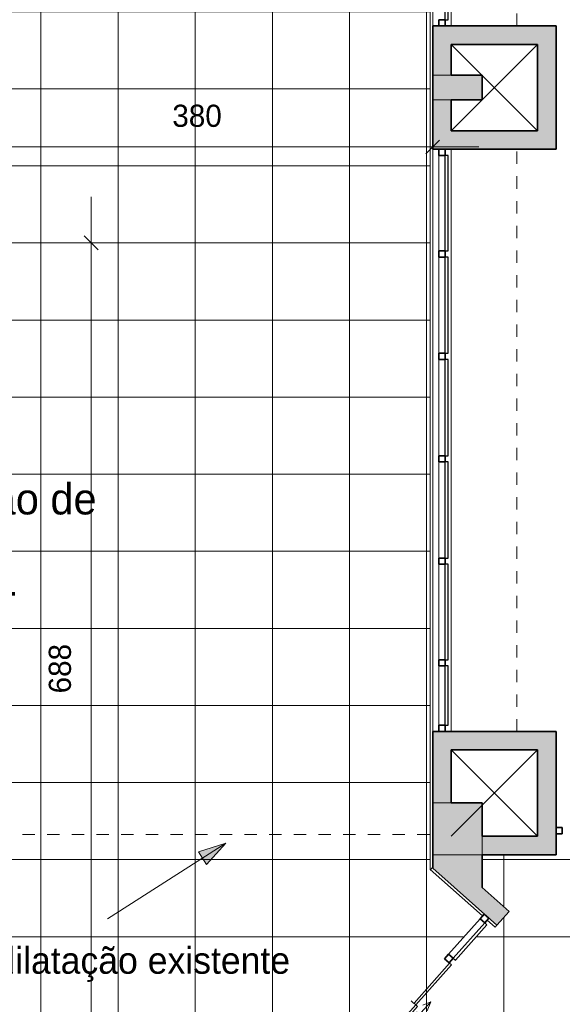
# Model space of a CAD drawing. Header units: metres. Extents: x -29 to 48, y -24 to 81.
# Tile 16 of 25: x -8.82 to -4.43, y 3.9 to 11.89. Entities that reach past the tile are written whole.
import ezdxf

# ---------------------------------------------------------------- set-up
doc = ezdxf.new("R2010")
doc.units = ezdxf.units.M
doc.linetypes.add('Projeção', pattern=[0.003969, 0.002381, -0.001587])
for name, color, linetype, lineweight in [('A-ANNO-DIMS', 211, 'Continuous', 9), ('A-ANNO-DIMS-75', 211, 'Continuous', 9), ('A-DETL-THIN', 151, 'Continuous', 18), ('A-DOOR', 31, 'Continuous', 18), ('A-FLOR-OVHD', 1, 'Projeção', 18), ('A-FLOR-PATT', 8, 'Continuous', 18), ('A-GLAZ-CURT', 52, 'Continuous', 18), ('A-GLAZ-CWMG', 51, 'Continuous', 18), ('A-WALL', 113, 'Continuous', 18), ('A-WALL-PATT', 111, 'Continuous', 35), ('G-ANNO-TEXT', 231, 'Continuous', 9)]:
    doc.layers.add(name, color=color, linetype=linetype, lineweight=lineweight)
doc.styles.add('Century Gothic_2', font='GOTHIC.TTF', dxfattribs={"height": 0.215567})
doc.styles.add('Century Gothic_3', font='GOTHIC.TTF', dxfattribs={"height": 0.251495})
doc.styles.add('Century Gothic_4', font='GOTHIC.TTF', dxfattribs={"height": 0.179639})
doc.dimstyles.new('_Cotas_detalhamento_2_5_mm', dxfattribs={"dimscale": 0.3048, "dimtxt": 0.1875, "dimasz": 0.369094, "dimexe": 0.246063, "dimexo": 0.738189, "dimgap": 0.369094, "dimtad": 1, "dimdec": 0, "dimlfac": 100, "dimzin": 0, "dimdsep": 46, "dimtxsty": 'Century Gothic_4', "dimblk1": 'OBLIQUE', "dimblk2": 'OBLIQUE', "dimsah": 1, "dimcen": 0.09, "dimdle": 1.230315, "dimazin": 0, "dimtfac": 1, "dimtdec": 4, "dimtix": 1, "dimtmove": 0, "dimatfit": 3, "dimfxl": 1, "dimtvp": 1, "dimtolj": 1, "dimtzin": 0, "dimarcsym": 2})

# ---------------------------------------------------------------- blocks, each defined once
blk = doc.blocks.new('Painel do sistema - Envidraçado-169733-PAGINAÇÃO DE PISO _Compreende trechos 2 e 3_')
at = {"layer": 'A-GLAZ-CURT', "color": 10, "lineweight": 25}
for p, q in [((0.24, -0.0245), (-0.24, -0.0245)), ((-0.24, -0.0245), (-0.24, -0.0495)), ((-0.24, -0.0495), (0.24, -0.0495)), ((0.24, -0.0495), (0.24, -0.0245))]:
    blk.add_line(p, q, dxfattribs=at)
blk = doc.blocks.new('Painel do sistema - Envidraçado-169724-PAGINAÇÃO DE PISO _Compreende trechos 2 e 3_')
at = {"layer": 'A-GLAZ-CURT', "color": 10, "lineweight": 25}
for p, q in [((0.3875, -0.0245), (-0.3875, -0.0245)), ((-0.3875, -0.0245), (-0.3875, -0.0495)), ((-0.3875, -0.0495), (0.3875, -0.0495)), ((0.3875, -0.0495), (0.3875, -0.0245))]:
    blk.add_line(p, q, dxfattribs=at)
blk = doc.blocks.new('Painel do sistema - Envidraçado-169723-PAGINAÇÃO DE PISO _Compreende trechos 2 e 3_')
at = {"layer": 'A-GLAZ-CURT', "color": 10, "lineweight": 25}
for p, q in [((0.39, -0.0245), (-0.39, -0.0245)), ((-0.39, -0.0245), (-0.39, -0.0495)), ((-0.39, -0.0495), (0.39, -0.0495)), ((0.39, -0.0495), (0.39, -0.0245))]:
    blk.add_line(p, q, dxfattribs=at)
blk = doc.blocks.new('Montante retangular - 50 x 150 mm-169726-PAGINAÇÃO DE PISO _Compreende trechos 2 e 3_')
at = {"layer": 'A-GLAZ-CWMG', "lineweight": 35}
for p, q in [((-0.05, 0.025), (0, 0.025)), ((-0.05, -0.025), (-0.05, 0.025)), ((0, 0.025), (0, -0.025)), ((0, -0.025), (-0.05, -0.025))]:
    blk.add_line(p, q, dxfattribs=at)
blk = doc.blocks.new('Montante retangular - 50 x 150 mm-169681-PAGINAÇÃO DE PISO _Compreende trechos 2 e 3_')
at = {"layer": 'A-GLAZ-CWMG', "lineweight": 35}
for p, q in [((-0.025, 0.025), (0.025, 0.025)), ((-0.025, -0.025), (-0.025, 0.025)), ((0.025, 0.025), (0.025, -0.025)), ((0.025, -0.025), (-0.025, -0.025))]:
    blk.add_line(p, q, dxfattribs=at)
blk = doc.blocks.new('Montante retangular - 50 x 150 mm-169727-PAGINAÇÃO DE PISO _Compreende trechos 2 e 3_')
at = {"layer": 'A-GLAZ-CWMG', "lineweight": 35}
for p, q in [((0, 0.025), (-0.05, 0.025)), ((-0.05, 0.025), (-0.05, -0.025)), ((0, -0.025), (0, 0.025)), ((-0.05, -0.025), (0, -0.025))]:
    blk.add_line(p, q, dxfattribs=at)
blk = doc.blocks.new('Montante retangular - 50 x 150 mm-169683-PAGINAÇÃO DE PISO _Compreende trechos 2 e 3_')
at = {"layer": 'A-GLAZ-CWMG'}
blk.add_line((-5.4273, 21.1804), (-5.4273, 21.9604), dxfattribs=at)
blk = doc.blocks.new('Montante retangular - 50 x 150 mm-169684-PAGINAÇÃO DE PISO _Compreende trechos 2 e 3_')
at = {"layer": 'A-GLAZ-CWMG'}
blk.add_line((-5.4273, 22.0104), (-5.4273, 22.7854), dxfattribs=at)
blk = doc.blocks.new('Montante retangular - 50 x 150 mm-169731-PAGINAÇÃO DE PISO _Compreende trechos 2 e 3_')
at = {"layer": 'A-GLAZ-CWMG'}
blk.add_line((-5.4273, 6.1654), (-5.4273, 6.6454), dxfattribs=at)
blk = doc.blocks.new('Painel do sistema - Envidraçado-169722-PAGINAÇÃO DE PISO _Compreende trechos 2 e 3_')
at = {"layer": 'A-GLAZ-CURT', "color": 10, "lineweight": 25}
for p, q in [((0.3775, -0.0245), (-0.3775, -0.0245)), ((-0.3775, -0.0245), (-0.3775, -0.0495)), ((-0.3775, -0.0495), (0.3775, -0.0495)), ((0.3775, -0.0495), (0.3775, -0.0245))]:
    blk.add_line(p, q, dxfattribs=at)
blk = doc.blocks.new('Montante retangular - 50 x 150 mm-161497-PAGINAÇÃO DE PISO _Compreende trechos 2 e 3_')
at = {"layer": 'A-GLAZ-CWMG', "lineweight": 35}
for p, q in [((0, 0.025), (-0.05, 0.025)), ((-0.05, 0.025), (-0.05, -0.025)), ((0, -0.025), (0, 0.025)), ((-0.05, -0.025), (0, -0.025))]:
    blk.add_line(p, q, dxfattribs=at)
blk = doc.blocks.new('Montante retangular - 50 x 150 mm-618080-PAGINAÇÃO DE PISO _Compreende trechos 2 e 3_')
at = {"layer": 'A-GLAZ-CWMG', "lineweight": 35}
for p, q in [((-0.05, 0.025), (0, 0.025)), ((-0.05, -0.025), (-0.05, 0.025)), ((0, 0.025), (0, -0.025)), ((0, -0.025), (-0.05, -0.025))]:
    blk.add_line(p, q, dxfattribs=at)
blk = doc.blocks.new('Parede cortina com vidro duplo CORRER - Parede cortina com vidro duplo CORRER 2-701936-PAGINAÇÃO DE PISO _Compreende trechos 2 e 3_')
at = {"layer": 'A-DOOR', "color": 7}
for p, q in [((0, -0.0309), (0, 0)), ((0.4347, 0), (0.4347, -0.0309)), ((-0.4347, -0.0309), (-0.4347, -0.05)), ((-0.4347, -0.0309), (-0.4347, -0.05)), ((0.0016, -0.05), (-0.4316, -0.05)), ((-0.4316, -0.05), (-0.4316, -0.069)), ((-0.4316, -0.069), (0.0016, -0.069)), ((0.4347, -0.0309), (0.0016, -0.0309)), ((0.0016, -0.0309), (0.0016, -0.05)), ((0.0016, -0.05), (0.4347, -0.05)), ((0.0016, -0.069), (0.0016, -0.05)), ((0.4347, -0.0309), (0.4347, -0.0155)), ((0.4347, -0.05), (0.4347, -0.0309)), ((-0.1002, -0.1235), (-0.0368, -0.0939)), ((-0.1002, -0.1235), (-0.025, -0.1509)), ((0.0598, -0.1235), (-0.1002, -0.1235)), ((-0.0598, -0.1235), (0.1002, -0.1235)), ((0.1002, -0.1235), (0.025, -0.1509)), ((0.1002, -0.1235), (0.0368, -0.0939))]:
    blk.add_line(p, q, dxfattribs=at)
blk = doc.blocks.new('Painel do sistema - Envidraçado-696450-PAGINAÇÃO DE PISO _Compreende trechos 2 e 3_')
at = {"layer": 'A-GLAZ-CURT', "color": 10, "lineweight": 25}
for p, q in [((0.1924, -0.0245), (-0.1924, -0.0245)), ((-0.1924, -0.0245), (-0.1924, -0.0495)), ((-0.1924, -0.0495), (0.1924, -0.0495)), ((0.1924, -0.0495), (0.1924, -0.0245))]:
    blk.add_line(p, q, dxfattribs=at)
blk = doc.blocks.new('Montante retangular - 50 x 150 mm-696445-PAGINAÇÃO DE PISO _Compreende trechos 2 e 3_')
at = {"layer": 'A-GLAZ-CWMG'}
blk.add_line((-5.9934, 3.5849), (-6.2492, 3.2975), dxfattribs=at)
blk = doc.blocks.new('Montante retangular - 50 x 150 mm-618076-PAGINAÇÃO DE PISO _Compreende trechos 2 e 3_')
at = {"layer": 'A-GLAZ-CWMG', "lineweight": 35}
for p, q in [((-0.025, 0.025), (0.025, 0.025)), ((-0.025, -0.025), (-0.025, 0.025)), ((0.025, 0.025), (0.025, -0.025)), ((0.025, -0.025), (-0.025, -0.025))]:
    blk.add_line(p, q, dxfattribs=at)
blk = doc.blocks.new('DIMBLOCK24-PAGINAÇÃO DE PISO _Compreende trechos 2 e 3_')
at = {"layer": 'A-ANNO-DIMS-75'}
for p, q in [((-9.2773, 10.3004), (-9.2773, 10.9285)), ((-5.4773, 10.708), (-5.4773, 10.9285)), ((-9.2773, 10.8535), (-5.1023, 10.8535)), ((-9.2773, 10.8535), (-9.2773, 10.3004)), ((-5.4773, 10.8535), (-5.4773, 10.708))]:
    blk.add_line(p, q, dxfattribs=at)
at = {"layer": 'A-ANNO-DIMS-75', "lineweight": 18}
for p, q in [((-9.2773, 10.8535), (-9.221, 10.9097)), ((-5.4773, 10.8535), (-5.421, 10.9097)), ((-9.2773, 10.8535), (-9.3335, 10.7972)), ((-5.4773, 10.8535), (-5.5335, 10.7972))]:
    blk.add_line(p, q, dxfattribs=at)
at = {"layer": 'A-ANNO-DIMS-75', "color": 0, "insert": (-7.5871, 11.1962), "char_height": 0.17964, "width": 0.503571, "attachment_point": 1, "line_spacing_factor": 0.984117, "style": 'Century Gothic_4'}
blk.add_mtext('380', dxfattribs=at)
blk = doc.blocks.new('_Oblique')
at = {"color": 0, "linetype": 'ByBlock', "lineweight": -2}
blk.add_line((-0.5, -0.5), (0.5, 0.5), dxfattribs=at)
blk = doc.blocks.new('DIMBLOCK25-PAGINAÇÃO DE PISO _Compreende trechos 2 e 3_')
at = {"layer": 'A-ANNO-DIMS-75'}
for p, q in [((-8.2455, 10.4504), (-8.2455, 2.8155)), ((-9.0523, 10.0754), (-8.1705, 10.0754)), ((-8.2455, 10.0754), (-9.0523, 10.0754)), ((-8.3909, 3.1905), (-8.1705, 3.1905)), ((-8.2455, 3.1905), (-8.3909, 3.1905))]:
    blk.add_line(p, q, dxfattribs=at)
at = {"layer": 'A-ANNO-DIMS-75', "lineweight": 18}
for p, q in [((-8.2455, 10.0754), (-8.3017, 10.1317)), ((-8.2455, 10.0754), (-8.1892, 10.0192)), ((-8.2455, 3.1905), (-8.3017, 3.2467)), ((-8.2455, 3.1905), (-8.1892, 3.1342))]:
    blk.add_line(p, q, dxfattribs=at)
at = {"layer": 'A-ANNO-DIMS-75', "color": 0, "insert": (-8.5882, 6.4231), "char_height": 0.17964, "width": 0.503571, "attachment_point": 1, "rotation": 90, "line_spacing_factor": 0.984117, "style": 'Century Gothic_4'}
blk.add_mtext('688', dxfattribs=at)

msp = doc.modelspace()

# ---------------------------------------------------------------- hatches: boundary and pattern name
at = {"layer": 'A-FLOR-PATT'}
h = msp.add_hatch(dxfattribs=at)
h.set_pattern_fill('FP_1', color=256, style=0, pattern_type=2)
h.set_pattern_definition([(270, (0.723, 8.2), (0.625, 4e-17), []), (0, (0.723, 8.2), (0, 0.625), [])])
h.paths.add_polyline_path([(4.5727, -12.5146), (22.6927, -12.5146), (22.6927, -4.6645), (22.7127, -4.6645), (22.7127, -2.8294), (22.6927, -2.8294), (22.6927, 1.2654), (-1.3173, 1.2654), (-1.3173, 1.5354), (-1.5471, 1.5354), (-2.126, 2.0679), (-2.484, 1.6787), (-2.5208, 1.7126), (-2.4869, 1.7494), (-2.505, 1.766), (-2.2147, 2.0815), (-2.1963, 2.0653), (-2.1628, 2.1017), (-2.2311, 2.1645), (-2.1295, 2.2749), (-1.4886, 1.6854), (-1.2973, 1.6854), (-1.2973, 5.1854), (-1.6773, 5.1854), (-1.6773, 5.2854), (-4.4773, 5.2854), (-4.4773, 5.1154), (-5.0773, 5.1154), (-5.0773, 4.8502), (-4.8582, 4.6552), (-4.9712, 4.5282), (-5.0358, 4.5857), (-5.0558, 4.5633), (-5.0375, 4.547), (-5.2932, 4.2596), (-5.3119, 4.2755), (-5.3448, 4.2385), (-5.3821, 4.2718), (-5.0732, 4.619), (-5.4973, 4.9964), (-5.4973, 29.0854), (-11.4073, 29.0854), (-11.4073, 29.0654), (-19.2773, 29.0654), (-19.2773, 10.0754), (-9.2773, 10.0754), (-9.2773, 2.9636), (-9.0714, 3.1905), (-6.4229, 3.1905), (-6.3168, 3.2966), (-6.2815, 3.2612), (-5.9602, 3.6223), (-5.9228, 3.589), (-5.9561, 3.5517), (-5.9378, 3.5354), (-6.1935, 3.248), (-6.2122, 3.2638), (-6.2451, 3.2269), (-6.2638, 3.2435), (-6.2107, 3.1905), (-6.3607, 3.0405), (-6.5304, 3.0405), (-6.4881, 2.9982), (-6.4853, 3.001), (-6.4761, 3.0003), (-6.4315, 2.9557), (-6.4386, 2.9487), (-6.4229, 2.9319), (-6.5001, 2.8546), (-5.9167, 2.2712), (-5.945, 2.243), (-6.5447, 2.8426), (-6.5517, 2.8355), (-6.597, 2.8808), (-6.597, 2.8893), (-6.5942, 2.8921), (-6.6229, 2.9208), (-6.6229, 2.8655), (-7.0229, 2.8655), (-7.0229, 3.0405), (-9.0048, 3.0405), (-10.0622, 1.8727), (-9.8769, 1.7049), (-9.8768, 1.705), (-4.7618, -2.9261), (-3.8609, -1.9312), (-3.8609, 0.1054), (-4.2628, 0.1054), (-4.2628, 0.5054), (-4.2217, 0.5054), (-4.2565, 0.5402), (-4.2494, 0.5473), (-4.849, 1.1469), (-4.8207, 1.1752), (-4.2374, 0.5919), (-4.1596, 0.6697), (-4.1433, 0.6534), (-4.1363, 0.6605), (-4.091, 0.6152), (-4.091, 0.6067), (-4.0938, 0.6039), (-3.9954, 0.5054), (-3.8609, 0.5054), (-3.8609, 0.3554), (-3.5615, 0.6548), (-3.5262, 0.6195), (-3.4931, 0.6555), (-3.5111, 0.6721), (-3.2208, 0.9877), (-3.2024, 0.9715), (-3.169, 1.0079), (-3.1322, 0.974), (-3.4901, 0.5849), (-3.5085, 0.6018), (-3.4555, 0.5488), (-3.7109, 0.2933), (-3.7109, -1.989), (-4.9184, -3.3225), (-4.9035, -3.3359), (-4.0783, -2.4246), (3.8477, -2.4246), (3.8477, -12.5146), (4.4227, -12.5146)], flags=0)
h.paths.add_polyline_path([(-8.8373, -9.3646), (-3.1873, -9.3646), (-3.1873, -9.3446), (-9.9312, -9.3446), (-9.9312, -5.7446), (-6.4688, -1.9202), (-6.4761, -1.9141), (-9.9329, -5.7322), (-9.9329, -9.3646), (-8.9873, -9.3646)], flags=0)
h.paths.add_polyline_path([(3.2227, -8.5444), (3.2227, -6.2444), (3.213, -6.2444), (3.213, -8.5444)], flags=0)
h.paths.add_polyline_path([(-16.0773, -3.5388), (-16.0573, -3.5388), (-16.0573, 3.2253), (-16.0773, 3.2253), (-16.0773, -2.4247)], flags=0)
h.paths.add_polyline_path([(-12.3989, -3.5388), (-12.3989, -3.5387), (-12.3989, -3.5388)], flags=0)
h.paths.add_polyline_path([(-6.5871, -1.8133), (-6.587, -1.8132), (-7.8843, -0.6386), (-7.8776, -0.6312), (-7.9888, -0.5305), (-7.9955, -0.538), (-8.5886, -0.001), (-8.5886, -0.001), (-6.5872, -1.8132)], flags=0)
h.paths.add_polyline_path([(-1.1793, -1.5454), (-1.2941, -1.5454), (-1.2902, -1.5152), (-1.2789, -1.4869), (-1.2608, -1.4624), (-1.2371, -1.4433), (-1.2093, -1.4307), (-1.1793, -1.4255), (-1.1793, -1.5152)], flags=0)
h.paths.add_polyline_path([(-1.1793, -1.6653), (-1.1793, -1.5454), (-1.0541, -1.5454), (-1.0573, -1.5728), (-1.0666, -1.5988), (-1.0817, -1.622), (-1.1016, -1.6411), (-1.1254, -1.6551), (-1.1518, -1.6633)], flags=0)
h.paths.add_polyline_path([(-4.7818, 1.1434), (-5.9486, 2.3101), (-5.9203, 2.3384), (-4.7536, 1.1717)], flags=0)
h.paths.add_polyline_path([(-22.1573, 4.9953), (-20.2973, 4.9953), (-20.2973, 5.0754), (-28.0073, 5.0754), (-28.0073, 5.8554), (-28.3773, 5.8554), (-28.3773, 5.8354), (-28.0273, 5.8354), (-28.0273, 4.9953), (-22.3073, 4.9953)], flags=0)
h.paths.add_polyline_path([(-20.2773, 5.8354), (-19.2273, 5.8354), (-19.2273, 5.8554), (-20.2973, 5.8554), (-20.2973, 5.8454), (-20.2773, 5.8454)], flags=0)
h.paths.add_polyline_path([(-23.7673, 29.0654), (-23.7673, 29.0854), (-25.7073, 29.0854), (-25.7073, 29.0654), (-24.348, 29.0654)], flags=0)
h.paths.add_polyline_path([(-28.3773, 29.0654), (-28.3673, 29.0654), (-28.3673, 29.0854), (-28.3773, 29.0854)], flags=0)
at = {"layer": 'A-WALL-PATT', "lineweight": 18}
for points in [[(-5.4773, 11.6854), (-4.6273, 11.6854), (-4.6273, 11.8354), (-5.4773, 11.8354)], [(-4.6273, 10.9854), (-4.4773, 10.9854), (-4.4773, 11.8354), (-4.6273, 11.8354), (-4.6273, 11.6854)], [(-5.4773, 11.4354), (-5.3273, 11.4354), (-5.3273, 11.6854), (-5.4773, 11.6854), (-5.4773, 11.5554)], [(-5.3273, 11.2354), (-5.0773, 11.2354), (-5.0773, 11.4354), (-5.4773, 11.4354), (-5.4773, 11.2354)], [(-5.3273, 10.8354), (-5.3273, 11.2354), (-5.4773, 11.2354), (-5.4773, 10.8354)], [(-4.4773, 10.8354), (-4.4773, 10.9854), (-5.3273, 10.9854), (-5.3273, 10.8354), (-4.6273, 10.8354)], [(-5.4773, 5.9654), (-4.6273, 5.9654), (-4.6273, 6.1154), (-5.4773, 6.1154)], [(-4.6273, 5.2654), (-4.4773, 5.2654), (-4.4773, 6.1154), (-4.6273, 6.1154), (-4.6273, 5.267)], [(-5.3273, 5.5354), (-5.3273, 5.9654), (-5.4773, 5.9654), (-5.4773, 5.5354), (-5.4176, 5.5354)], [(-5.4773, 5.1154), (-5.0773, 5.1154), (-5.0773, 5.5354), (-5.4773, 5.5354)], [(-4.4773, 5.1154), (-4.4773, 5.2654), (-5.0773, 5.2654), (-5.0773, 5.1154)], [(-5.0773, 4.6494), (-5.0773, 5.1154), (-5.4773, 5.1154), (-5.4773, 5.0053), (-5.1122, 4.6805)], [(-4.9579, 4.5432), (-4.8582, 4.6552), (-5.0773, 4.8502), (-5.0773, 4.6494), (-5.0375, 4.6139)]]:
    msp.add_hatch(color=7, dxfattribs=at).paths.add_polyline_path(points, flags=0)
at = {"layer": 'G-ANNO-TEXT'}
msp.add_hatch(color=50, dxfattribs=at).paths.add_polyline_path([(-7.1524, 5.209), (-7.3745, 5.1387), (-7.3095, 5.0371)], flags=0)

# ---------------------------------------------------------------- linework, layer by layer
at = {"layer": 'A-DETL-THIN'}
for p, q in [((-5.3273, 10.9854), (-4.6273, 11.6854)), ((-5.3273, 11.6854), (-4.6273, 10.9854)), ((-4.6273, 5.9654), (-5.3273, 5.2654)), ((-5.3273, 5.9654), (-4.6273, 5.2654))]:
    msp.add_line(p, q, dxfattribs=at)
at = {"layer": 'A-FLOR-OVHD'}
for p, q in [((-4.7958, 11.8354), (-4.7958, 16.8354)), ((-4.7958, 6.1154), (-4.7958, 10.8354)), ((-5.5023, 5.2804), (-19.3023, 5.2804))]:
    msp.add_line(p, q, dxfattribs=at)
at = {"layer": 'A-WALL', "color": 7}
for p, q in [((-5.4973, 4.9964), (-5.4973, 29.0854)), ((-5.4773, 16.8354), (-5.4773, 11.8354)), ((-5.3273, 16.8354), (-5.3273, 11.8354)), ((-5.4773, 10.8354), (-5.4773, 6.1154)), ((-5.3273, 10.8354), (-5.3273, 6.1154)), ((-5.0732, 4.619), (-5.4973, 4.9964)), ((-5.4806, 5.0083), (-5.4939, 4.9934)), ((-5.4806, 5.0083), (-5.4773, 5.0053)), ((-4.9712, 4.5282), (-5.0358, 4.5857)), ((-4.9579, 4.5432), (-4.9712, 4.5282))]:
    msp.add_line(p, q, dxfattribs=at)
at = {"layer": 'A-WALL', "lineweight": 35}
for p, q in [((-5.4773, 11.8354), (-5.4773, 10.8354)), ((-4.4773, 11.8354), (-5.4773, 11.8354)), ((-4.4773, 10.8354), (-4.4773, 11.8354)), ((-5.3273, 11.6854), (-4.6273, 11.6854)), ((-5.3273, 11.4354), (-5.3273, 11.6854)), ((-4.6273, 11.6854), (-4.6273, 10.9854)), ((-5.0773, 11.4354), (-5.3273, 11.4354)), ((-5.0773, 11.2354), (-5.0773, 11.4354)), ((-5.3273, 10.9854), (-5.3273, 11.2354)), ((-5.3273, 11.2354), (-5.0773, 11.2354)), ((-4.6273, 10.9854), (-5.3273, 10.9854)), ((-5.4773, 10.8354), (-4.4773, 10.8354)), ((-4.4773, 6.1154), (-5.4773, 6.1154)), ((-5.4773, 6.1154), (-5.4773, 5.0053)), ((-4.4773, 5.1154), (-4.4773, 6.1154)), ((-5.3273, 5.9654), (-4.6273, 5.9654)), ((-5.3273, 5.5354), (-5.3273, 5.9654)), ((-4.6273, 5.9654), (-4.6273, 5.2654)), ((-5.0773, 5.5354), (-5.3273, 5.5354)), ((-5.0773, 5.2654), (-5.0773, 5.5354)), ((-4.6273, 5.2654), (-5.0773, 5.2654)), ((-5.0773, 5.1154), (-4.4773, 5.1154)), ((-5.0773, 4.8502), (-5.0773, 5.1154)), ((-5.4773, 5.0053), (-4.9579, 4.5432)), ((-4.8582, 4.6552), (-5.0773, 4.8502)), ((-4.9579, 4.5432), (-4.8582, 4.6552))]:
    msp.add_line(p, q, dxfattribs=at)
at = {"layer": 'A-WALL'}
for p, q in [((-5.4773, 11.4354), (-5.3273, 11.4354)), ((-5.3273, 11.2354), (-5.4773, 11.2354)), ((-5.4773, 5.5354), (-5.3273, 5.5354)), ((-5.0773, 5.2654), (-5.0773, 5.1154)), ((-5.4773, 5.1154), (-5.0773, 5.1154))]:
    msp.add_line(p, q, dxfattribs=at)
at = {"layer": 'G-ANNO-TEXT', "color": 50}
for p, q in [((-7.1524, 5.209), (-8.1126, 4.5955)), ((-7.1524, 5.209), (-7.3745, 5.1387)), ((-7.3095, 5.0371), (-7.1524, 5.209)), ((-7.3745, 5.1387), (-7.3095, 5.0371))]:
    msp.add_line(p, q, dxfattribs=at)

# ---------------------------------------------------------------- block references
at = {"layer": 'A-DOOR', "color": 7, "rotation": 48.33292821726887}
msp.add_blockref('Parede cortina com vidro duplo CORRER - Parede cortina com vidro duplo CORRER 2-701936-PAGINAÇÃO DE PISO _Compreende trechos 2 e 3_', (-5.6525, 3.9304), dxfattribs=at)
at = {"layer": 'A-GLAZ-CURT', "color": 7}
for name, p, rotation in [('Painel do sistema - Envidraçado-169722-PAGINAÇÃO DE PISO _Compreende trechos 2 e 3_', (-5.4023, 12.2629), 90.00000000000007), ('Painel do sistema - Envidraçado-169724-PAGINAÇÃO DE PISO _Compreende trechos 2 e 3_', (-5.4023, 10.3979), 90.00000000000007), ('Painel do sistema - Envidraçado-169723-PAGINAÇÃO DE PISO _Compreende trechos 2 e 3_', (-5.4023, 9.5704), 90.00000000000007), ('Painel do sistema - Envidraçado-169723-PAGINAÇÃO DE PISO _Compreende trechos 2 e 3_', (-5.4023, 8.7404), 90.00000000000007), ('Painel do sistema - Envidraçado-169723-PAGINAÇÃO DE PISO _Compreende trechos 2 e 3_', (-5.4023, 7.9104), 90.00000000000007), ('Painel do sistema - Envidraçado-169724-PAGINAÇÃO DE PISO _Compreende trechos 2 e 3_', (-5.4023, 7.0829), 90.00000000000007), ('Painel do sistema - Envidraçado-169733-PAGINAÇÃO DE PISO _Compreende trechos 2 e 3_', (-5.4023, 6.4054), 90.00000000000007), ('Painel do sistema - Envidraçado-696450-PAGINAÇÃO DE PISO _Compreende trechos 2 e 3_', (-5.2023, 4.4362), 48.33292821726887)]:
    msp.add_blockref(name, p, dxfattribs=dict(at, rotation=rotation))
at = {"layer": 'A-GLAZ-CWMG'}
for name, p, rotation in [('Montante retangular - 50 x 150 mm-169727-PAGINAÇÃO DE PISO _Compreende trechos 2 e 3_', (-5.4023, 11.8354), 270.0000000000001), ('Montante retangular - 50 x 150 mm-169727-PAGINAÇÃO DE PISO _Compreende trechos 2 e 3_', (-5.4023, 6.1154), 270.0000000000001), ('Montante retangular - 50 x 150 mm-161497-PAGINAÇÃO DE PISO _Compreende trechos 2 e 3_', (-4.4773, 5.3104), 180)]:
    msp.add_blockref(name, p, dxfattribs=dict(at, rotation=rotation))
at = {"layer": 'A-GLAZ-CWMG', "extrusion": (0, 0, -1)}
for name, p, rotation in [('Montante retangular - 50 x 150 mm-169726-PAGINAÇÃO DE PISO _Compreende trechos 2 e 3_', (5.4023, 10.8354), 89.99999999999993), ('Montante retangular - 50 x 150 mm-169681-PAGINAÇÃO DE PISO _Compreende trechos 2 e 3_', (5.4023, 9.9854), 89.99999999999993), ('Montante retangular - 50 x 150 mm-169681-PAGINAÇÃO DE PISO _Compreende trechos 2 e 3_', (5.4023, 9.1554), 89.99999999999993), ('Montante retangular - 50 x 150 mm-169681-PAGINAÇÃO DE PISO _Compreende trechos 2 e 3_', (5.4023, 8.3254), 89.99999999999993), ('Montante retangular - 50 x 150 mm-169681-PAGINAÇÃO DE PISO _Compreende trechos 2 e 3_', (5.4023, 7.4954), 89.99999999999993), ('Montante retangular - 50 x 150 mm-169681-PAGINAÇÃO DE PISO _Compreende trechos 2 e 3_', (5.4023, 6.6704), 89.99999999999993), ('Montante retangular - 50 x 150 mm-618080-PAGINAÇÃO DE PISO _Compreende trechos 2 e 3_', (5.0412, 4.6173), 131.6670717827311), ('Montante retangular - 50 x 150 mm-618076-PAGINAÇÃO DE PISO _Compreende trechos 2 e 3_', (5.3468, 4.2738), 131.6670717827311)]:
    msp.add_blockref(name, p, dxfattribs=dict(at, rotation=rotation))
at = {"layer": 'A-GLAZ-CWMG'}
for name, p in [('Montante retangular - 50 x 150 mm-169684-PAGINAÇÃO DE PISO _Compreende trechos 2 e 3_', (0, -12)), ('Montante retangular - 50 x 150 mm-169683-PAGINAÇÃO DE PISO _Compreende trechos 2 e 3_', (0, -12)), ('Montante retangular - 50 x 150 mm-169683-PAGINAÇÃO DE PISO _Compreende trechos 2 e 3_', (0, -12.83)), ('Montante retangular - 50 x 150 mm-169683-PAGINAÇÃO DE PISO _Compreende trechos 2 e 3_', (0, -13.66)), ('Montante retangular - 50 x 150 mm-169684-PAGINAÇÃO DE PISO _Compreende trechos 2 e 3_', (0, -15.315)), ('Montante retangular - 50 x 150 mm-169731-PAGINAÇÃO DE PISO _Compreende trechos 2 e 3_', (0, 0)), ('Montante retangular - 50 x 150 mm-696445-PAGINAÇÃO DE PISO _Compreende trechos 2 e 3_', (0.9003, 1.0116))]:
    msp.add_blockref(name, p, dxfattribs=at)

# ---------------------------------------------------------------- texts
at = {"layer": 'G-ANNO-TEXT', "color": 7, "attachment_point": 1, "line_spacing_factor": 0.984117}
for s, insert, char_height, width, style in [('Área onde o piso existente deverá ser trocado\\P devido à alteração do posicionamento do balcão', (-16.2472, 12.5228), 0.251495, 10.325192, 'Century Gothic_3'), ('Marcação do balcão de\\Pdistrubuição\\P de alimentos a ser\\Premovido', (-11.6967, 8.1257), 0.251495, 5.064951, 'Century Gothic_3'), ('junta de dilatação existente', (-10.1263, 4.3658), 0.215567, 4.833, 'Century Gothic_2')]:
    msp.add_mtext(s, dxfattribs=dict(at, insert=insert, char_height=char_height, width=width, style=style))

# ---------------------------------------------------------------- dimensions: what is measured, and where the dimension line sits
at = {"layer": 'A-ANNO-DIMS'}
dim = msp.add_linear_dim(base=(-5.4773, 10.8535), p1=(-9.2773, 10.0754), p2=(-5.4773, 10.933), dimstyle='_Cotas_detalhamento_2_5_mm', override={"dimpost": '<>', "dimfxl": 3.895573}, dxfattribs=at)
dim.commit()
dim.dimension.update_dxf_attribs({"geometry": 'DIMBLOCK24-PAGINAÇÃO DE PISO _Compreende trechos 2 e 3_', "text_midpoint": (-7.3773, 11.0603)})
dim = msp.add_linear_dim(base=(-8.2455, 3.1905), p1=(-9.2773, 10.0754), p2=(-8.1659, 3.1905), angle=90, dimstyle='_Cotas_detalhamento_2_5_mm', override={"dimpost": '<>', "dimfxl": 6.974043}, dxfattribs=at)
dim.commit()
dim.dimension.update_dxf_attribs({"geometry": 'DIMBLOCK25-PAGINAÇÃO DE PISO _Compreende trechos 2 e 3_', "text_midpoint": (-8.4523, 6.6329)})

doc.saveas('drawing.dxf')
